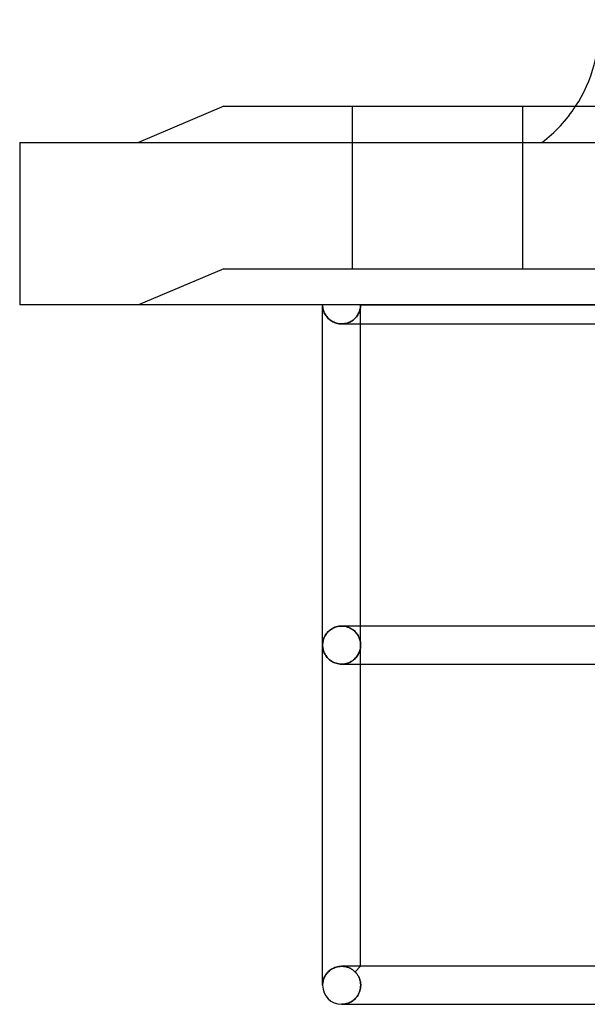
# Model space of a CAD drawing. Header units: millimetres. Extents: x -133 to 133, y -76 to 31.
# Tile 1 of 7: x -133 to -103, y -37 to 15. Entities that reach past the tile are written whole.
import ezdxf

# ---------------------------------------------------------------- set-up
doc = ezdxf.new("R2010")
doc.units = ezdxf.units.MM
doc.layers.add('HIDDEN', color=7, linetype='Continuous')
doc.layers.add('THICK', color=7, linetype='Continuous')

msp = doc.modelspace()

# ---------------------------------------------------------------- linework, layer by layer
at = {"layer": 'HIDDEN'}
for p, q in [((-115.5, 10.45), (-115.5, 1.9)), ((-115.5, 10.45), (-115.5, 1.9)), ((-106.5, 1.9), (-106.5, 10.45)), ((-106.5, 1.9), (-106.5, 10.45)), ((-133, 8.55), (-133, 8.55)), ((-122.25, 1.9), (-126.75, 0)), ((-122.25, 1.9), (-126.75, 0)), ((-122.25, 1.9), (-111, 1.9)), ((-111, 1.9), (-99.75, 1.9)), ((-133, 0), (-133, 0)), ((-117.048, -0.061), (-117.05, 0)), ((-115.05, 0), (0, 0)), ((-115.05, -1), (-115.05, 0)), ((-117.043, -0.121), (-117.048, -0.061)), ((-117.033, -0.181), (-117.043, -0.121)), ((-117.02, -0.24), (-117.033, -0.181)), ((-117.004, -0.298), (-117.02, -0.24)), ((-116.984, -0.355), (-117.004, -0.298)), ((-116.961, -0.411), (-116.984, -0.355)), ((-116.934, -0.466), (-116.961, -0.411)), ((-116.904, -0.519), (-116.934, -0.466)), ((-115.2, -0.529), (-115.171, -0.478)), ((-115.171, -0.478), (-115.2, -0.529)), ((-115.171, -0.478), (-115.145, -0.427)), ((-115.145, -0.427), (-115.171, -0.478)), ((-115.145, -0.427), (-115.123, -0.376)), ((-115.123, -0.376), (-115.145, -0.427)), ((-115.123, -0.376), (-115.103, -0.323)), ((-115.103, -0.323), (-115.123, -0.376)), ((-115.103, -0.323), (-115.087, -0.27)), ((-115.087, -0.27), (-115.103, -0.323)), ((-115.087, -0.27), (-115.073, -0.216)), ((-115.073, -0.216), (-115.087, -0.27)), ((-115.073, -0.216), (-115.063, -0.163)), ((-115.063, -0.163), (-115.073, -0.216)), ((-115.063, -0.163), (-115.056, -0.108)), ((-115.056, -0.108), (-115.063, -0.163)), ((-115.056, -0.108), (-115.051, -0.054)), ((-115.051, -0.054), (-115.056, -0.108)), ((-115.051, -0.054), (-115.05, 0)), ((-115.05, 0), (-115.051, -0.054)), ((-116.871, -0.57), (-116.904, -0.519)), ((-116.834, -0.618), (-116.871, -0.57)), ((-116.795, -0.665), (-116.834, -0.618)), ((-116.753, -0.709), (-116.795, -0.665)), ((-116.709, -0.75), (-116.753, -0.709)), ((-116.662, -0.789), (-116.709, -0.75)), ((-116.613, -0.824), (-116.662, -0.789)), ((-116.561, -0.858), (-116.613, -0.824)), ((-116.505, -0.889), (-116.561, -0.858)), ((-116.447, -0.916), (-116.505, -0.889)), ((-116.386, -0.94), (-116.447, -0.916)), ((-116.322, -0.961), (-116.386, -0.94)), ((-116.256, -0.978), (-116.322, -0.961)), ((-116.189, -0.99), (-116.256, -0.978)), ((-116.12, -0.997), (-116.189, -0.99)), ((-116.05, -1), (-116.12, -0.997)), ((-116.049, -1), (-116.05, -1)), ((-116.048, -1), (-116.049, -1)), ((-116.049, -1), (-116.049, -1)), ((-116.047, -1), (-116.048, -1)), ((-116.046, -1), (-116.047, -1)), ((-116.046, -1), (-115.97, -0.997)), ((-115.97, -0.997), (-116.046, -1)), ((-116.046, -1), (-116.046, -1)), ((-115.97, -0.997), (-115.896, -0.989)), ((-115.896, -0.989), (-115.97, -0.997)), ((-115.896, -0.989), (-115.823, -0.975)), ((-115.823, -0.975), (-115.896, -0.989)), ((-115.823, -0.975), (-115.753, -0.956)), ((-115.753, -0.956), (-115.823, -0.975)), ((-115.753, -0.956), (-115.685, -0.932)), ((-115.685, -0.932), (-115.753, -0.956)), ((-115.685, -0.932), (-115.62, -0.905)), ((-115.62, -0.905), (-115.685, -0.932)), ((-115.62, -0.905), (-115.559, -0.873)), ((-115.559, -0.873), (-115.62, -0.905)), ((-115.559, -0.873), (-115.501, -0.838)), ((-115.501, -0.838), (-115.559, -0.873)), ((-115.501, -0.838), (-115.447, -0.8)), ((-115.447, -0.8), (-115.501, -0.838)), ((-115.447, -0.8), (-115.397, -0.76)), ((-115.397, -0.76), (-115.447, -0.8)), ((-115.397, -0.76), (-115.35, -0.717)), ((-115.35, -0.717), (-115.397, -0.76)), ((-115.35, -0.717), (-115.308, -0.672)), ((-115.308, -0.672), (-115.35, -0.717)), ((-115.308, -0.672), (-115.268, -0.626)), ((-115.268, -0.626), (-115.308, -0.672)), ((-115.268, -0.626), (-115.232, -0.578)), ((-115.232, -0.578), (-115.268, -0.626)), ((-115.232, -0.578), (-115.2, -0.529)), ((-115.2, -0.529), (-115.232, -0.578)), ((-116.632, -17.097), (-116.682, -17.135)), ((-116.579, -17.061), (-116.632, -17.097)), ((-116.523, -17.028), (-116.579, -17.061)), ((-116.463, -16.998), (-116.523, -17.028)), ((-116.4, -16.972), (-116.463, -16.998)), ((-116.334, -16.95), (-116.4, -16.972)), ((-116.265, -16.932), (-116.334, -16.95)), ((-116.195, -16.919), (-116.265, -16.932)), ((-116.123, -16.91), (-116.195, -16.919)), ((-116.05, -16.908), (-116.123, -16.91)), ((-116.049, -16.908), (-116.05, -16.908)), ((-116.048, -16.908), (-116.049, -16.908)), ((-116.049, -16.908), (-116.049, -16.908)), ((-116.047, -16.908), (-116.048, -16.908)), ((-116.046, -16.908), (-116.047, -16.908)), ((-116.046, -16.908), (-115.967, -16.911)), ((-115.967, -16.911), (-116.046, -16.908)), ((-116.046, -16.908), (-116.046, -16.908)), ((-115.967, -16.911), (-115.889, -16.92)), ((-115.889, -16.92), (-115.967, -16.911)), ((-115.889, -16.92), (-115.813, -16.935)), ((-115.813, -16.935), (-115.889, -16.92)), ((-115.813, -16.935), (-115.74, -16.956)), ((-115.74, -16.956), (-115.813, -16.935)), ((-115.74, -16.956), (-115.67, -16.981)), ((-115.67, -16.981), (-115.74, -16.956)), ((-115.67, -16.981), (-115.603, -17.011)), ((-115.603, -17.011), (-115.67, -16.981)), ((-115.603, -17.011), (-115.541, -17.045)), ((-115.541, -17.045), (-115.603, -17.011)), ((-115.541, -17.045), (-115.482, -17.083)), ((-115.482, -17.083), (-115.541, -17.045)), ((-115.482, -17.083), (-115.427, -17.123)), ((-115.427, -17.123), (-115.482, -17.083)), ((-115.05, -17.907), (-115.05, -16.908)), ((-117.001, -17.598), (-117.016, -17.649)), ((-116.982, -17.548), (-117.001, -17.598)), ((-116.962, -17.498), (-116.982, -17.548)), ((-116.938, -17.449), (-116.962, -17.498)), ((-116.911, -17.4), (-116.938, -17.449)), ((-116.881, -17.353), (-116.911, -17.4)), ((-116.847, -17.306), (-116.881, -17.353)), ((-116.811, -17.261), (-116.847, -17.306)), ((-116.771, -17.217), (-116.811, -17.261)), ((-116.729, -17.175), (-116.771, -17.217)), ((-116.682, -17.135), (-116.729, -17.175)), ((-115.427, -17.123), (-115.376, -17.166)), ((-115.376, -17.166), (-115.427, -17.123)), ((-115.376, -17.166), (-115.33, -17.212)), ((-115.33, -17.212), (-115.376, -17.166)), ((-115.33, -17.212), (-115.287, -17.259)), ((-115.287, -17.259), (-115.33, -17.212)), ((-115.287, -17.259), (-115.248, -17.308)), ((-115.248, -17.308), (-115.287, -17.259)), ((-115.248, -17.308), (-115.213, -17.359)), ((-115.213, -17.359), (-115.248, -17.308)), ((-115.213, -17.359), (-115.181, -17.411)), ((-115.181, -17.411), (-115.213, -17.359)), ((-115.181, -17.411), (-115.153, -17.464)), ((-115.153, -17.464), (-115.181, -17.411)), ((-115.153, -17.464), (-115.129, -17.517)), ((-115.129, -17.517), (-115.153, -17.464)), ((-115.129, -17.517), (-115.108, -17.572)), ((-115.108, -17.572), (-115.129, -17.517)), ((-115.108, -17.572), (-115.09, -17.627)), ((-115.09, -17.627), (-115.108, -17.572)), ((-117.049, -17.856), (-117.05, -17.907)), ((-117.05, -17.907), (-117.049, -17.959)), ((-117.045, -17.804), (-117.049, -17.856)), ((-117.049, -17.959), (-117.045, -18.011)), ((-117.038, -17.752), (-117.045, -17.804)), ((-117.045, -18.011), (-117.038, -18.063)), ((-117.028, -17.7), (-117.038, -17.752)), ((-117.038, -18.063), (-117.028, -18.115)), ((-117.016, -17.649), (-117.028, -17.7)), ((-117.028, -18.115), (-117.016, -18.166)), ((-115.09, -17.627), (-115.075, -17.682)), ((-115.075, -17.682), (-115.09, -17.627)), ((-115.09, -18.188), (-115.075, -18.133)), ((-115.075, -18.133), (-115.09, -18.188)), ((-115.075, -17.682), (-115.064, -17.738)), ((-115.064, -17.738), (-115.075, -17.682)), ((-115.075, -18.133), (-115.064, -18.077)), ((-115.064, -18.077), (-115.075, -18.133)), ((-115.064, -17.738), (-115.056, -17.795)), ((-115.056, -17.795), (-115.064, -17.738)), ((-115.064, -18.077), (-115.056, -18.02)), ((-115.056, -18.02), (-115.064, -18.077)), ((-115.056, -17.795), (-115.052, -17.851)), ((-115.052, -17.851), (-115.056, -17.795)), ((-115.056, -18.02), (-115.052, -17.964)), ((-115.052, -17.964), (-115.056, -18.02)), ((-115.052, -17.851), (-115.05, -17.907)), ((-115.05, -17.907), (-115.052, -17.851)), ((-115.052, -17.964), (-115.05, -17.907)), ((-115.05, -17.907), (-115.052, -17.964)), ((-115.05, -18.908), (-115.05, -17.907)), ((-117.016, -18.166), (-117.001, -18.217)), ((-117.001, -18.217), (-116.982, -18.267)), ((-116.982, -18.267), (-116.962, -18.317)), ((-116.962, -18.317), (-116.938, -18.366)), ((-116.938, -18.366), (-116.911, -18.415)), ((-116.911, -18.415), (-116.881, -18.462)), ((-116.881, -18.462), (-116.847, -18.509)), ((-116.847, -18.509), (-116.811, -18.554)), ((-116.811, -18.554), (-116.771, -18.598)), ((-116.771, -18.598), (-116.729, -18.64)), ((-116.729, -18.64), (-116.682, -18.68)), ((-115.427, -18.692), (-115.376, -18.649)), ((-115.376, -18.649), (-115.427, -18.692)), ((-115.376, -18.649), (-115.33, -18.603)), ((-115.33, -18.603), (-115.376, -18.649)), ((-115.33, -18.603), (-115.287, -18.556)), ((-115.287, -18.556), (-115.33, -18.603)), ((-115.287, -18.556), (-115.248, -18.507)), ((-115.248, -18.507), (-115.287, -18.556)), ((-115.248, -18.507), (-115.213, -18.456)), ((-115.213, -18.456), (-115.248, -18.507)), ((-115.213, -18.456), (-115.181, -18.404)), ((-115.181, -18.404), (-115.213, -18.456)), ((-115.181, -18.404), (-115.153, -18.351)), ((-115.153, -18.351), (-115.181, -18.404)), ((-115.153, -18.351), (-115.129, -18.298)), ((-115.129, -18.298), (-115.153, -18.351)), ((-115.129, -18.298), (-115.108, -18.243)), ((-115.108, -18.243), (-115.129, -18.298)), ((-115.108, -18.243), (-115.09, -18.188)), ((-115.09, -18.188), (-115.108, -18.243)), ((-116.682, -18.68), (-116.632, -18.718)), ((-116.632, -18.718), (-116.579, -18.754)), ((-116.579, -18.754), (-116.523, -18.787)), ((-116.523, -18.787), (-116.463, -18.817)), ((-116.463, -18.817), (-116.4, -18.843)), ((-116.4, -18.843), (-116.334, -18.865)), ((-116.334, -18.865), (-116.265, -18.883)), ((-116.265, -18.883), (-116.195, -18.896)), ((-116.195, -18.896), (-116.123, -18.905)), ((-116.123, -18.905), (-116.05, -18.908)), ((-116.05, -18.908), (-116.049, -18.908)), ((-116.049, -18.908), (-116.049, -18.908)), ((-116.049, -18.908), (-116.048, -18.908)), ((-116.048, -18.908), (-116.047, -18.908)), ((-116.047, -18.908), (-116.046, -18.908)), ((-116.046, -18.908), (-115.967, -18.904)), ((-115.967, -18.904), (-116.046, -18.908)), ((-116.046, -18.908), (-116.046, -18.908)), ((-115.967, -18.904), (-115.889, -18.895)), ((-115.889, -18.895), (-115.967, -18.904)), ((-115.889, -18.895), (-115.813, -18.88)), ((-115.813, -18.88), (-115.889, -18.895)), ((-115.813, -18.88), (-115.74, -18.859)), ((-115.74, -18.859), (-115.813, -18.88)), ((-115.74, -18.859), (-115.67, -18.834)), ((-115.67, -18.834), (-115.74, -18.859)), ((-115.67, -18.834), (-115.603, -18.804)), ((-115.603, -18.804), (-115.67, -18.834)), ((-115.603, -18.804), (-115.541, -18.77)), ((-115.541, -18.77), (-115.603, -18.804)), ((-115.541, -18.77), (-115.482, -18.732)), ((-115.482, -18.732), (-115.541, -18.77)), ((-115.482, -18.732), (-115.427, -18.692)), ((-115.427, -18.692), (-115.482, -18.732)), ((-116.847, -35.213), (-116.88, -35.259)), ((-116.811, -35.168), (-116.847, -35.213)), ((-116.771, -35.124), (-116.811, -35.168)), ((-116.728, -35.082), (-116.771, -35.124)), ((-116.681, -35.042), (-116.728, -35.082)), ((-116.631, -35.003), (-116.681, -35.042)), ((-116.578, -34.968), (-116.631, -35.003)), ((-116.521, -34.935), (-116.578, -34.968)), ((-116.462, -34.905), (-116.521, -34.935)), ((-116.399, -34.879), (-116.462, -34.905)), ((-116.333, -34.857), (-116.399, -34.879)), ((-116.264, -34.839), (-116.333, -34.857)), ((-116.194, -34.826), (-116.264, -34.839)), ((-116.123, -34.818), (-116.194, -34.826)), ((-116.05, -34.815), (-116.123, -34.818)), ((-116.049, -34.815), (-116.05, -34.815)), ((-116.048, -34.815), (-116.049, -34.815)), ((-116.049, -34.815), (-116.049, -34.815)), ((-116.047, -34.815), (-116.048, -34.815)), ((-116.046, -34.815), (-116.047, -34.815)), ((-116.046, -34.815), (-115.999, -34.816)), ((-115.999, -34.816), (-116.046, -34.815)), ((-116.046, -34.815), (-116.046, -34.815)), ((-115.999, -34.816), (-115.952, -34.819)), ((-115.952, -34.819), (-115.999, -34.816)), ((-115.952, -34.819), (-115.906, -34.825)), ((-115.906, -34.825), (-115.952, -34.819)), ((-115.906, -34.825), (-115.86, -34.832)), ((-115.86, -34.832), (-115.906, -34.825)), ((-115.86, -34.832), (-115.816, -34.842)), ((-115.816, -34.842), (-115.86, -34.832)), ((-115.816, -34.842), (-115.771, -34.853)), ((-115.771, -34.853), (-115.816, -34.842)), ((-115.771, -34.853), (-115.728, -34.867)), ((-115.728, -34.867), (-115.771, -34.853)), ((-115.728, -34.867), (-115.686, -34.882)), ((-115.686, -34.882), (-115.728, -34.867)), ((-115.686, -34.882), (-115.646, -34.899)), ((-115.646, -34.899), (-115.686, -34.882)), ((-115.646, -34.899), (-115.606, -34.917)), ((-115.606, -34.917), (-115.646, -34.899)), ((-115.606, -34.917), (-115.568, -34.937)), ((-115.568, -34.937), (-115.606, -34.917)), ((-115.568, -34.937), (-115.532, -34.958)), ((-115.532, -34.958), (-115.568, -34.937)), ((-115.532, -34.958), (-115.497, -34.98)), ((-115.497, -34.98), (-115.532, -34.958)), ((-115.497, -34.98), (-115.463, -35.004)), ((-115.463, -35.004), (-115.497, -34.98)), ((-115.463, -35.004), (-115.43, -35.028)), ((-115.43, -35.028), (-115.463, -35.004)), ((-115.43, -35.028), (-115.399, -35.053)), ((-115.399, -35.053), (-115.43, -35.028)), ((-115.399, -35.053), (-115.37, -35.08)), ((-115.37, -35.08), (-115.399, -35.053)), ((-115.37, -35.08), (-115.342, -35.107)), ((-115.342, -35.107), (-115.37, -35.08)), ((-115.342, -35.107), (-115.05, -34.815)), ((-115.313, -35.137), (-115.342, -35.107)), ((-115.342, -35.107), (-115.313, -35.137)), ((-115.286, -35.167), (-115.313, -35.137)), ((-115.313, -35.137), (-115.286, -35.167)), ((-115.259, -35.199), (-115.286, -35.167)), ((-115.286, -35.167), (-115.259, -35.199)), ((-115.234, -35.232), (-115.259, -35.199)), ((-115.259, -35.199), (-115.234, -35.232)), ((-115.211, -35.267), (-115.234, -35.232)), ((-115.234, -35.232), (-115.211, -35.267)), ((-117.045, -35.711), (-117.049, -35.763)), ((-117.038, -35.659), (-117.045, -35.711)), ((-117.028, -35.608), (-117.038, -35.659)), ((-117.016, -35.556), (-117.028, -35.608)), ((-117, -35.505), (-117.016, -35.556)), ((-116.982, -35.455), (-117, -35.505)), ((-116.961, -35.405), (-116.982, -35.455)), ((-116.937, -35.356), (-116.961, -35.405)), ((-116.91, -35.307), (-116.937, -35.356)), ((-116.88, -35.259), (-116.91, -35.307)), ((-115.189, -35.302), (-115.211, -35.267)), ((-115.211, -35.267), (-115.189, -35.302)), ((-115.167, -35.338), (-115.189, -35.302)), ((-115.189, -35.302), (-115.167, -35.338)), ((-115.148, -35.376), (-115.167, -35.338)), ((-115.167, -35.338), (-115.148, -35.376)), ((-115.129, -35.416), (-115.148, -35.376)), ((-115.148, -35.376), (-115.129, -35.416)), ((-115.113, -35.456), (-115.129, -35.416)), ((-115.129, -35.416), (-115.113, -35.456)), ((-115.098, -35.498), (-115.113, -35.456)), ((-115.113, -35.456), (-115.098, -35.498)), ((-115.084, -35.541), (-115.098, -35.498)), ((-115.098, -35.498), (-115.084, -35.541)), ((-115.073, -35.586), (-115.084, -35.541)), ((-115.084, -35.541), (-115.073, -35.586)), ((-115.063, -35.63), (-115.073, -35.586)), ((-115.073, -35.586), (-115.063, -35.63)), ((-115.055, -35.676), (-115.063, -35.63)), ((-115.063, -35.63), (-115.055, -35.676)), ((-115.05, -35.722), (-115.055, -35.676)), ((-115.055, -35.676), (-115.05, -35.722)), ((-115.047, -35.768), (-115.05, -35.722)), ((-115.05, -35.722), (-115.047, -35.768)), ((-117.049, -35.763), (-117.05, -35.815)), ((-115.165, -36.287), (-115.135, -36.227)), ((-115.135, -36.227), (-115.165, -36.287)), ((-115.135, -36.227), (-115.109, -36.164)), ((-115.109, -36.164), (-115.135, -36.227)), ((-115.109, -36.164), (-115.087, -36.098)), ((-115.087, -36.098), (-115.109, -36.164)), ((-115.087, -36.098), (-115.069, -36.03)), ((-115.069, -36.03), (-115.087, -36.098)), ((-115.069, -36.03), (-115.056, -35.96)), ((-115.056, -35.96), (-115.069, -36.03)), ((-115.056, -35.96), (-115.048, -35.888)), ((-115.048, -35.888), (-115.056, -35.96)), ((-115.048, -35.888), (-115.046, -35.815)), ((-115.046, -35.815), (-115.048, -35.888)), ((-115.046, -35.815), (-115.047, -35.768)), ((-115.047, -35.768), (-115.046, -35.815)), ((-115.894, -36.803), (-115.842, -36.793)), ((-115.842, -36.793), (-115.894, -36.803)), ((-115.842, -36.793), (-115.79, -36.781)), ((-115.79, -36.781), (-115.842, -36.793)), ((-115.79, -36.781), (-115.739, -36.765)), ((-115.739, -36.765), (-115.79, -36.781)), ((-115.739, -36.765), (-115.688, -36.747)), ((-115.688, -36.747), (-115.739, -36.765)), ((-115.688, -36.747), (-115.638, -36.726)), ((-115.638, -36.726), (-115.688, -36.747)), ((-115.638, -36.726), (-115.588, -36.703)), ((-115.588, -36.703), (-115.638, -36.726)), ((-115.588, -36.703), (-115.54, -36.676)), ((-115.54, -36.676), (-115.588, -36.703)), ((-115.54, -36.676), (-115.492, -36.646)), ((-115.492, -36.646), (-115.54, -36.676)), ((-115.492, -36.646), (-115.445, -36.612)), ((-115.445, -36.612), (-115.492, -36.646)), ((-115.445, -36.612), (-115.4, -36.576)), ((-115.4, -36.576), (-115.445, -36.612)), ((-115.4, -36.576), (-115.355, -36.536)), ((-115.355, -36.536), (-115.4, -36.576)), ((-115.355, -36.536), (-115.313, -36.493)), ((-115.313, -36.493), (-115.355, -36.536)), ((-115.313, -36.493), (-115.272, -36.447)), ((-115.272, -36.447), (-115.313, -36.493)), ((-115.272, -36.447), (-115.234, -36.397)), ((-115.234, -36.397), (-115.272, -36.447)), ((-115.234, -36.397), (-115.198, -36.344)), ((-115.198, -36.344), (-115.234, -36.397)), ((-115.198, -36.344), (-115.165, -36.287)), ((-115.165, -36.287), (-115.198, -36.344)), ((-116.05, -36.815), (-115.998, -36.814)), ((-115.998, -36.814), (-116.05, -36.815)), ((-116.05, -36.815), (-115.91, -36.815)), ((-115.998, -36.814), (-115.946, -36.81)), ((-115.946, -36.81), (-115.998, -36.814)), ((-115.946, -36.81), (-115.894, -36.803)), ((-115.894, -36.803), (-115.946, -36.81))]:
    msp.add_line(p, q, dxfattribs=at)
msp.add_arc((-110.089, 14.608), 7.6, 307.147, 326.8325, dxfattribs=at)
at = {"layer": 'THICK'}
for p, q in [((-122.25, 10.45), (-126.75, 8.55)), ((-122.25, 10.45), (-111, 10.45)), ((-111, 10.45), (-99.75, 10.45)), ((-133, 8.55), (133, 8.55)), ((-133, 8.55), (-133, 0)), ((-117.05, 0), (-117.048, -0.061)), ((-117.05, -17.907), (-117.05, 0)), ((133, 0), (-133, 0)), ((-117.048, -0.061), (-117.043, -0.121)), ((-117.043, -0.121), (-117.033, -0.181)), ((-117.033, -0.181), (-117.02, -0.24)), ((-117.02, -0.24), (-117.004, -0.298)), ((-117.004, -0.298), (-116.984, -0.355)), ((-116.984, -0.355), (-116.961, -0.411)), ((-116.961, -0.411), (-116.934, -0.466)), ((-116.934, -0.466), (-116.904, -0.519)), ((-116.904, -0.519), (-116.871, -0.57)), ((-116.871, -0.57), (-116.834, -0.618)), ((-116.834, -0.618), (-116.795, -0.665)), ((-116.795, -0.665), (-116.753, -0.709)), ((-116.753, -0.709), (-116.709, -0.75)), ((-116.709, -0.75), (-116.662, -0.789)), ((-116.662, -0.789), (-116.613, -0.824)), ((-116.613, -0.824), (-116.561, -0.858)), ((-116.561, -0.858), (-116.505, -0.889)), ((-116.505, -0.889), (-116.447, -0.916)), ((-116.447, -0.916), (-116.386, -0.94)), ((-116.386, -0.94), (-116.322, -0.961)), ((-116.322, -0.961), (-116.256, -0.978)), ((-116.256, -0.978), (-116.189, -0.99)), ((-116.189, -0.99), (-116.12, -0.997)), ((-116.12, -0.997), (-116.05, -1)), ((-116.05, -1), (-116.049, -1)), ((-116.049, -1), (-116.049, -1)), ((-116.049, -1), (-116.048, -1)), ((-116.048, -1), (-116.047, -1)), ((-116.047, -1), (-116.046, -1)), ((-116.046, -1), (-116.046, -1)), ((-116.046, -1), (-1, -1)), ((-115.05, -16.908), (-115.05, -1)), ((-116.682, -17.135), (-116.632, -17.097)), ((-116.632, -17.097), (-116.579, -17.061)), ((-116.579, -17.061), (-116.523, -17.028)), ((-116.523, -17.028), (-116.463, -16.998)), ((-116.463, -16.998), (-116.4, -16.972)), ((-116.4, -16.972), (-116.334, -16.95)), ((-116.334, -16.95), (-116.265, -16.932)), ((-116.265, -16.932), (-116.195, -16.919)), ((-116.195, -16.919), (-116.123, -16.91)), ((-116.123, -16.91), (-116.05, -16.908)), ((-116.05, -16.908), (-116.049, -16.908)), ((-116.049, -16.908), (-116.049, -16.908)), ((-116.049, -16.908), (-116.048, -16.908)), ((-116.048, -16.908), (-116.047, -16.908)), ((-116.047, -16.908), (-116.046, -16.908)), ((-116.046, -16.908), (-116.046, -16.908)), ((-1, -16.908), (-116.046, -16.908)), ((-117.016, -17.649), (-117.001, -17.598)), ((-117.001, -17.598), (-116.982, -17.548)), ((-116.982, -17.548), (-116.962, -17.498)), ((-116.962, -17.498), (-116.938, -17.449)), ((-116.938, -17.449), (-116.911, -17.4)), ((-116.911, -17.4), (-116.881, -17.353)), ((-116.881, -17.353), (-116.847, -17.306)), ((-116.847, -17.306), (-116.811, -17.261)), ((-116.811, -17.261), (-116.771, -17.217)), ((-116.771, -17.217), (-116.729, -17.175)), ((-116.729, -17.175), (-116.682, -17.135)), ((-117.05, -17.907), (-117.049, -17.856)), ((-117.049, -17.959), (-117.05, -17.907)), ((-117.05, -35.815), (-117.05, -17.907)), ((-117.049, -17.856), (-117.045, -17.804)), ((-117.045, -18.011), (-117.049, -17.959)), ((-117.045, -17.804), (-117.038, -17.752)), ((-117.038, -18.063), (-117.045, -18.011)), ((-117.038, -17.752), (-117.028, -17.7)), ((-117.028, -18.115), (-117.038, -18.063)), ((-117.028, -17.7), (-117.016, -17.649)), ((-117.016, -18.166), (-117.028, -18.115)), ((-117.001, -18.217), (-117.016, -18.166)), ((-116.982, -18.267), (-117.001, -18.217)), ((-116.962, -18.317), (-116.982, -18.267)), ((-116.938, -18.366), (-116.962, -18.317)), ((-116.911, -18.415), (-116.938, -18.366)), ((-116.881, -18.462), (-116.911, -18.415)), ((-116.847, -18.509), (-116.881, -18.462)), ((-116.811, -18.554), (-116.847, -18.509)), ((-116.771, -18.598), (-116.811, -18.554)), ((-116.729, -18.64), (-116.771, -18.598)), ((-116.682, -18.68), (-116.729, -18.64)), ((-116.632, -18.718), (-116.682, -18.68)), ((-116.579, -18.754), (-116.632, -18.718)), ((-116.523, -18.787), (-116.579, -18.754)), ((-116.463, -18.817), (-116.523, -18.787)), ((-116.4, -18.843), (-116.463, -18.817)), ((-116.334, -18.865), (-116.4, -18.843)), ((-116.265, -18.883), (-116.334, -18.865)), ((-116.195, -18.896), (-116.265, -18.883)), ((-116.123, -18.905), (-116.195, -18.896)), ((-116.05, -18.908), (-116.123, -18.905)), ((-116.049, -18.908), (-116.05, -18.908)), ((-116.048, -18.908), (-116.049, -18.908)), ((-116.049, -18.908), (-116.049, -18.908)), ((-116.047, -18.908), (-116.048, -18.908)), ((-116.046, -18.908), (-116.047, -18.908)), ((-116.046, -18.908), (-116.046, -18.908)), ((-116.046, -18.908), (-1, -18.908)), ((-115.05, -34.815), (-115.05, -18.908)), ((-116.88, -35.259), (-116.847, -35.213)), ((-116.847, -35.213), (-116.811, -35.168)), ((-116.811, -35.168), (-116.771, -35.124)), ((-116.771, -35.124), (-116.728, -35.082)), ((-116.728, -35.082), (-116.681, -35.042)), ((-116.681, -35.042), (-116.631, -35.003)), ((-116.631, -35.003), (-116.578, -34.968)), ((-116.578, -34.968), (-116.521, -34.935)), ((-116.521, -34.935), (-116.462, -34.905)), ((-116.462, -34.905), (-116.399, -34.879)), ((-116.399, -34.879), (-116.333, -34.857)), ((-116.333, -34.857), (-116.264, -34.839)), ((-116.264, -34.839), (-116.194, -34.826)), ((-116.194, -34.826), (-116.123, -34.818)), ((-116.123, -34.818), (-116.05, -34.815)), ((-116.05, -34.815), (-116.049, -34.815)), ((-116.049, -34.815), (-116.049, -34.815)), ((-116.049, -34.815), (-116.048, -34.815)), ((-116.048, -34.815), (-116.047, -34.815)), ((-116.047, -34.815), (-116.046, -34.815)), ((-116.046, -34.815), (-116.046, -34.815)), ((-1, -34.815), (-116.046, -34.815)), ((-117.049, -35.763), (-117.045, -35.711)), ((-117.045, -35.711), (-117.038, -35.659)), ((-117.038, -35.659), (-117.028, -35.608)), ((-117.028, -35.608), (-117.016, -35.556)), ((-117.016, -35.556), (-117, -35.505)), ((-117, -35.505), (-116.982, -35.455)), ((-116.982, -35.455), (-116.961, -35.405)), ((-116.961, -35.405), (-116.937, -35.356)), ((-116.937, -35.356), (-116.91, -35.307)), ((-116.91, -35.307), (-116.88, -35.259)), ((-117.05, -35.815), (-117.049, -35.763)), ((-116.05, -36.815), (0, -36.815)), ((-116.05, -36.815), (-115.91, -36.815))]:
    msp.add_line(p, q, dxfattribs=at)
for centre, radius, start, end in [((-110.089, 14.608), 7.6, 326.8325, 3.033), ((-116.05, -35.815), 1, 180, 269.9998)]:
    msp.add_arc(centre, radius, start, end, dxfattribs=at)

doc.saveas('drawing.dxf')
